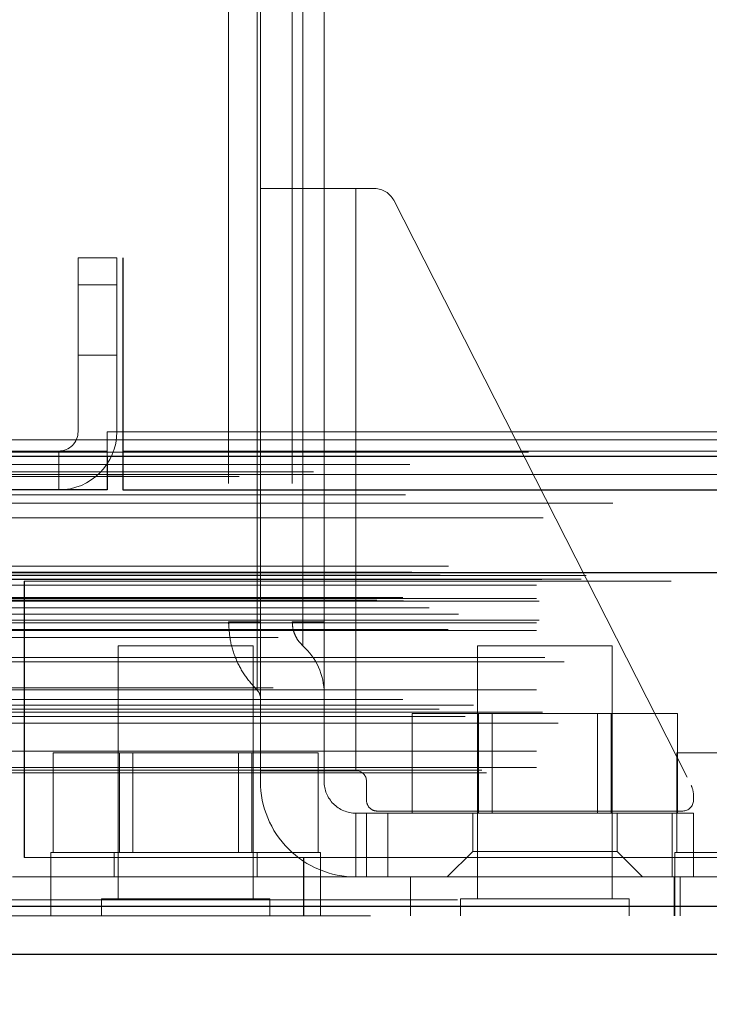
# Model space of a CAD drawing. Header units: inches. Extents: x 0.2 to 10.8, y 0.2 to 8.2.
# Tile 58 of 112: x 3.003 to 3.109, y 7.105 to 7.257. Entities that reach past the tile are written whole.
import ezdxf

# ---------------------------------------------------------------- set-up
doc = ezdxf.new("R2010")
doc.units = ezdxf.units.IN
doc.header["$MEASUREMENT"] = 0
doc.linetypes.add('HIDDEN', pattern=[0.07500000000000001, 0.05, -0.025])
doc.layers.add('DIMENSIONS', color=140, linetype='Continuous')
doc.styles.add('SLDTEXTSTYLE0', font='TXT', dxfattribs={"width": 0.7})
doc.dimstyles.new('SLDDIMSTYLE1', dxfattribs={"dimtxt": 0.0849609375, "dimasz": 0.13, "dimexe": 0, "dimexo": 0.0625, "dimgap": 0.021240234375, "dimtad": 0, "dimtih": 1, "dimtoh": 1, "dimlfac": 12, "dimrnd": 1e-09, "dimzin": 12, "dimdsep": 46, "dimtxsty": 'SLDTEXTSTYLE0', "dimsah": 1, "dimcen": 0.09, "dimadec": 0, "dimazin": 3, "dimtfac": 1, "dimtmove": 0, "dimatfit": 0, "dimfxl": 0, "dimfrac": 2, "dimtolj": 1, "dimtzin": 12, "dimarcsym": 0})

# ---------------------------------------------------------------- blocks, each defined once
blk = doc.blocks.new('_D_11')
at = {"layer": 'DIMENSIONS'}
for p, q in [((2.915341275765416, 7.162081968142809), (2.915341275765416, 6.838415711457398)), ((3.049950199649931, 7.089008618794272), (3.049950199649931, 6.838415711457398)), ((2.915341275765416, 6.963415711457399), (2.665341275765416, 6.963415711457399)), ((3.049950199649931, 6.963415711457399), (3.275631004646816, 6.9634157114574)), ((3.39076400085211, 6.963415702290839), (3.362233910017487, 6.963415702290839)), ((3.362233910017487, 6.963415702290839), (3.362233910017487, 6.828384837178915)), ((3.6432331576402, 6.963415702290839), (3.671763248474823, 6.963415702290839)), ((3.671763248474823, 6.963415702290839), (3.671763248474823, 6.828384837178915)), ((3.362233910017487, 6.828384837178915), (3.39076400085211, 6.828384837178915)), ((3.671763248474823, 6.828384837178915), (3.6432331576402, 6.828384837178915))]:
    blk.add_line(p, q, dxfattribs=at)
for points in [[(2.915341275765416, 6.963415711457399), (2.785341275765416, 6.983415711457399), (2.785341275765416, 6.9434157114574)], [(3.049950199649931, 6.963415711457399), (3.179950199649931, 6.9434157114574), (3.179950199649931, 6.983415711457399)]]:
    blk.add_solid(points, dxfattribs=at)
at = {"layer": 'DIMENSIONS', "char_height": 0.08333333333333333, "attachment_point": 1, "style": 'SLDTEXTSTYLE0'}
for s, insert in [('1.62', (3.390764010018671, 7.089858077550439)), ('41.0', (3.39076400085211, 6.93580714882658))]:
    blk.add_mtext(s, dxfattribs=dict(at, insert=insert))

msp = doc.modelspace()

# ---------------------------------------------------------------- linework, layer by layer
at = {"color": 7, "linetype": 'HIDDEN', "lineweight": 18}
for p, q in [((3.035190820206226, 7.28500599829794), (3.035190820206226, 7.163614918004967)), ((3.03961656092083, 7.163614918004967), (3.039616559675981, 7.285005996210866)), ((3.039616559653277, 7.285005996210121), (3.039616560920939, 7.163614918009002)), ((3.03961656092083, 7.163614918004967), (3.039616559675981, 7.285005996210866)), ((3.039616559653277, 7.285005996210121), (3.039616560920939, 7.163614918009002)), ((3.03961656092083, 7.163614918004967), (3.039616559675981, 7.285005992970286)), ((3.039616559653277, 7.285005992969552), (3.039616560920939, 7.163614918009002)), ((3.03961656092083, 7.163614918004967), (3.039616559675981, 7.285005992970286)), ((3.039616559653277, 7.285005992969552), (3.039616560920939, 7.163614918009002)), ((3.040107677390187, 7.285005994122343), (3.040107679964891, 7.163614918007)), ((3.040107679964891, 7.230544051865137), (3.040107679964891, 7.285005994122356)), ((3.045028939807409, 7.285006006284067), (3.045028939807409, 7.163614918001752)), ((3.046663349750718, 7.2850060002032), (3.04666335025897, 7.163614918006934)), ((3.046663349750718, 7.2850060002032), (3.04666335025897, 7.163614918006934)), ((3.046663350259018, 7.163614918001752), (3.046663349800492, 7.285005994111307)), ((3.046663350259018, 7.163614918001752), (3.046663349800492, 7.285005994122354)), ((3.046663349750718, 7.285005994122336), (3.04666335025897, 7.163614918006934)), ((3.046663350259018, 7.163614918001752), (3.046663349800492, 7.285005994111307)), ((3.046663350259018, 7.163614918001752), (3.046663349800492, 7.285005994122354)), ((3.046663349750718, 7.285005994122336), (3.04666335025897, 7.163614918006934)), ((3.049950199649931, 7.285005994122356), (3.049950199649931, 7.230544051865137)), ((3.040107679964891, 7.230544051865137), (3.040107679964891, 7.140649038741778)), ((3.040107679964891, 7.230544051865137), (3.054871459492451, 7.230544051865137)), ((3.049950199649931, 7.230544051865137), (3.049950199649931, 7.140649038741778)), ((3.054871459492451, 7.230544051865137), (3.054871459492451, 7.140649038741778)), ((3.054871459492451, 7.230544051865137), (3.057780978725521, 7.230544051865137)), ((3.054871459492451, 7.230544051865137), (3.054871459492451, 7.140649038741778)), ((3.054871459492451, 7.140649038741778), (3.054871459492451, 7.230544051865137)), ((3.054871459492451, 7.140649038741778), (3.054871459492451, 7.230544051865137)), ((3.054871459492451, 7.230544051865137), (3.054871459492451, 7.140649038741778)), ((3.054871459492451, 7.230544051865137), (3.054871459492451, 7.140649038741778)), ((3.054871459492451, 7.140649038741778), (3.054871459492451, 7.230544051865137)), ((3.054871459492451, 7.140649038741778), (3.054871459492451, 7.230544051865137)), ((3.060705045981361, 7.228751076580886), (3.106680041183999, 7.138397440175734)), ((3.01192460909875, 7.219839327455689), (3.01192460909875, 7.193005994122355)), ((3.01792460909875, 7.219839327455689), (3.01192460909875, 7.219839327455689)), ((3.01792460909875, 7.219839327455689), (3.01792460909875, 7.193005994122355)), ((4.811841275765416, 7.219839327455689), (3.018841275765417, 7.219839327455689)), ((3.018841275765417, 7.193005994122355), (3.018841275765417, 7.219839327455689)), ((3.018917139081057, 7.219839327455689), (3.018917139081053, 7.193005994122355)), ((3.01192460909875, 7.215672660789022), (3.01792460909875, 7.215672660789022)), ((3.01792460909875, 7.215672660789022), (3.01192460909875, 7.215672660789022)), ((3.01192460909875, 7.215672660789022), (3.01792460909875, 7.215672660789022)), ((3.01792460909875, 7.215672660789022), (3.01192460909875, 7.215672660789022)), ((3.01192460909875, 7.204839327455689), (3.01792460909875, 7.204839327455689)), ((3.016417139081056, 7.193005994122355), (3.018917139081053, 7.193005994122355)), ((3.016417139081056, 7.193005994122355), (3.016417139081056, 7.190005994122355)), ((3.018841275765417, 7.193005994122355), (4.811841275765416, 7.193005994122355)), ((3.018841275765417, 7.191738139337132), (3.018841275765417, 7.193005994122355)), ((3.018841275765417, 7.193005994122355), (4.811841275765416, 7.193005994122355)), ((3.018917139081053, 7.193005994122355), (4.811765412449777, 7.193005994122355)), ((3.018917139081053, 7.193005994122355), (3.018917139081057, 7.184005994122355)), ((3.018917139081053, 7.193005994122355), (4.811765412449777, 7.193005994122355)), ((3.018917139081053, 7.193005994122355), (4.811765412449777, 7.193005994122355)), ((3.018917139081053, 7.193005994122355), (4.811765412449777, 7.193005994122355)), ((2.94217460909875, 7.191738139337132), (3.018841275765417, 7.191738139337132)), ((3.018841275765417, 7.18920242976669), (3.018841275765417, 7.191738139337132)), ((3.018841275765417, 7.191738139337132), (4.811841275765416, 7.191738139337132)), ((3.016424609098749, 7.190005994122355), (2.943417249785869, 7.190005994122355)), ((3.00892460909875, 7.190005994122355), (3.00892460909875, 7.184005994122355)), ((3.016424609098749, 7.190005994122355), (3.016424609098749, 7.18920242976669)), ((3.018841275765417, 7.190005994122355), (4.811841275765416, 7.190005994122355)), ((4.848309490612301, 7.186816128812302), (2.982331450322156, 7.186816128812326)), ((2.948963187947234, 7.186387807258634), (3.016424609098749, 7.186387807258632)), ((4.836786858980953, 7.18609236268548), (2.99385149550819, 7.186092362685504)), ((3.018841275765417, 7.186387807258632), (4.811841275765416, 7.186387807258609)), ((2.99456129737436, 7.181965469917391), (4.836080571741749, 7.181965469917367)), ((4.869166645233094, 7.172244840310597), (2.961475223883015, 7.172244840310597)), ((4.863514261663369, 7.171305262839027), (2.96712760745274, 7.171305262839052)), ((2.966917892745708, 7.171278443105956), (4.8637239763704, 7.171278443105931)), ((2.967881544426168, 7.170826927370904), (4.862760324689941, 7.17082692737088)), ((2.967881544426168, 7.170826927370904), (4.862760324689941, 7.17082692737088)), ((2.983617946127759, 7.170155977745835), (4.84702392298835, 7.170155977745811)), ((2.983617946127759, 7.170155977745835), (4.84702392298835, 7.170155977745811)), ((2.989697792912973, 7.170226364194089), (4.840944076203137, 7.170226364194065)), ((2.989697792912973, 7.170226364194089), (4.840944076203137, 7.170226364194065)), ((2.990470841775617, 7.170773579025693), (4.840171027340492, 7.170773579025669)), ((2.990470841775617, 7.170773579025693), (4.840171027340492, 7.170773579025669)), ((3.003584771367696, 7.169911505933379), (4.827001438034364, 7.169911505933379)), ((3.003584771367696, 7.169911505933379), (3.003584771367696, 7.127244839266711)), ((3.003640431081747, 7.169911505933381), (3.003640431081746, 7.127244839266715)), ((2.98278461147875, 7.169312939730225), (4.847857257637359, 7.169312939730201)), ((2.98278461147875, 7.169312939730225), (4.847857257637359, 7.169312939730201)), ((2.958099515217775, 7.166977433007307), (4.872542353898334, 7.166977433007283)), ((2.958099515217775, 7.166977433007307), (4.872542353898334, 7.166977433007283)), ((2.962145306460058, 7.167402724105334), (4.868496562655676, 7.167402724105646)), ((2.962235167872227, 7.166893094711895), (4.868406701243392, 7.166893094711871)), ((2.98278461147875, 7.167239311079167), (4.847857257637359, 7.167239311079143)), ((2.98278461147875, 7.167239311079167), (4.847857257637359, 7.167239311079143)), ((2.983201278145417, 7.166822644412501), (4.847440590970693, 7.166822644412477)), ((4.866206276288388, 7.165788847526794), (2.964474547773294, 7.165788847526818)), ((2.963168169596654, 7.164839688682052), (4.867473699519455, 7.164839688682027)), ((2.97071529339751, 7.164808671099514), (4.859926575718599, 7.16480867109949)), ((2.983201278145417, 7.163905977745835), (4.847440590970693, 7.16390597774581)), ((2.969139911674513, 7.162439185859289), (4.861496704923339, 7.162439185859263)), ((2.98278461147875, 7.163489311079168), (4.847857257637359, 7.163489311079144)), ((2.98278461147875, 7.163489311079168), (4.847857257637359, 7.163489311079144)), ((2.98278461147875, 7.162316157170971), (4.847857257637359, 7.162316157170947)), ((3.040107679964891, 7.163614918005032), (3.039616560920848, 7.163614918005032)), ((3.040107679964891, 7.163614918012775), (3.039616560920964, 7.163614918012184)), ((3.040107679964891, 7.163614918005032), (3.039616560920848, 7.163614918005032)), ((3.040107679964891, 7.163614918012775), (3.039616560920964, 7.163614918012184)), ((3.040107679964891, 7.163614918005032), (3.039616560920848, 7.163614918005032)), ((3.040107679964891, 7.163614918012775), (3.039616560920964, 7.163614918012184)), ((3.040107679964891, 7.163614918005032), (3.039616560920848, 7.163614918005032)), ((3.040107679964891, 7.163614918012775), (3.039616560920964, 7.163614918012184)), ((3.049950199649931, 7.163614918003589), (3.046663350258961, 7.163614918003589)), ((3.049950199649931, 7.163614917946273), (3.046663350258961, 7.163614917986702)), ((3.049950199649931, 7.163614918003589), (3.046663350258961, 7.163614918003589)), ((3.049950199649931, 7.163614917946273), (3.046663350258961, 7.163614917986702)), ((3.049950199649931, 7.163614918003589), (3.046663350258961, 7.163614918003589)), ((3.049950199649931, 7.163614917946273), (3.046663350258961, 7.163614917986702)), ((3.049950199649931, 7.163614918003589), (3.046663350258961, 7.163614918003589)), ((3.049950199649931, 7.163614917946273), (3.046663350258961, 7.163614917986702)), ((4.842829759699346, 7.161205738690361), (2.987806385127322, 7.161205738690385)), ((3.038973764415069, 7.159911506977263), (3.018140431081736, 7.159911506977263)), ((3.018140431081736, 7.159911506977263), (3.018140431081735, 7.120849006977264)), ((3.038973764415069, 7.120849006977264), (3.038973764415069, 7.159911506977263)), ((3.094487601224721, 7.159911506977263), (3.073654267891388, 7.159911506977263)), ((3.073654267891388, 7.159911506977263), (3.073654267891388, 7.120849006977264)), ((3.094487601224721, 7.120849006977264), (3.094487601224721, 7.159911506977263)), ((2.984047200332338, 7.158145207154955), (4.846617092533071, 7.158145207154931)), ((2.987079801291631, 7.1574701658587), (4.843562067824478, 7.157470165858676)), ((2.987079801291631, 7.1574701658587), (4.843562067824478, 7.157470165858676)), ((2.98278461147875, 7.153145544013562), (4.847857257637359, 7.153145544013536)), ((4.842092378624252, 7.153463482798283), (2.988558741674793, 7.153463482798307)), ((4.862128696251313, 7.151623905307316), (2.968519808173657, 7.151623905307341)), ((2.967731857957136, 7.150165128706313), (4.862910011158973, 7.15016512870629)), ((2.973034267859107, 7.150749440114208), (4.857607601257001, 7.150749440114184)), ((2.971769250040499, 7.148996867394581), (4.858861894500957, 7.148996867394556)), ((2.982784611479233, 7.149700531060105), (4.847857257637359, 7.149700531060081)), ((2.983703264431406, 7.149693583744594), (4.846927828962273, 7.14969358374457)), ((3.063575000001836, 7.134087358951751), (3.063575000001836, 7.149504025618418)), ((3.073822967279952, 7.149504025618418), (3.063575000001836, 7.149504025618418)), ((3.073822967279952, 7.134087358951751), (3.073822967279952, 7.149504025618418)), ((3.094318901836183, 7.149504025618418), (3.073822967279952, 7.149504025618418)), ((3.075908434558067, 7.149504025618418), (3.075908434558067, 7.134087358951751)), ((3.092233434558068, 7.134087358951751), (3.092233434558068, 7.149504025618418)), ((3.094318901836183, 7.134087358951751), (3.094318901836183, 7.149504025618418)), ((3.104566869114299, 7.149504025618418), (3.094318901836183, 7.149504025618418)), ((3.104566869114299, 7.134087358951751), (3.104566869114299, 7.149504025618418)), ((2.986150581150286, 7.147973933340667), (4.844491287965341, 7.147973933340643)), ((2.98278461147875, 7.143665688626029), (4.847857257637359, 7.143665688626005)), ((3.008061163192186, 7.127994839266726), (3.008061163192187, 7.143411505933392)), ((3.018309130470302, 7.143411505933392), (3.008061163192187, 7.143411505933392)), ((3.018309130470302, 7.127994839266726), (3.018309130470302, 7.143411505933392)), ((3.038805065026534, 7.143411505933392), (3.018309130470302, 7.143411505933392)), ((3.020394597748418, 7.143411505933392), (3.020394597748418, 7.127994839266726)), ((3.036719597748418, 7.127994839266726), (3.036719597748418, 7.143411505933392)), ((3.038805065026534, 7.127994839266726), (3.038805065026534, 7.143411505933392)), ((3.04905303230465, 7.143411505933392), (3.038805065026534, 7.143411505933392)), ((3.04905303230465, 7.127994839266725), (3.04905303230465, 7.143411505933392)), ((3.10447782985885, 7.127994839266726), (3.10447782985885, 7.143411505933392)), ((3.114725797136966, 7.143411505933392), (3.10447782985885, 7.143411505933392)), ((2.98278461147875, 7.141133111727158), (4.847857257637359, 7.141133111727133)), ((2.98278461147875, 7.141133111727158), (4.847857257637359, 7.141133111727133)), ((2.974336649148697, 7.140732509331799), (4.856305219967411, 7.140732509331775)), ((2.975067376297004, 7.140299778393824), (4.855574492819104, 7.1402997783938)), ((3.040107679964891, 7.140649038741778), (3.054871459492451, 7.140649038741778)), ((3.040107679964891, 7.139008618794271), (3.040107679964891, 7.140649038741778)), ((3.049950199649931, 7.140649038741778), (3.049950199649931, 7.139008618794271)), ((3.056511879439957, 7.139008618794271), (3.056511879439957, 7.13605586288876)), ((3.107036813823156, 7.136909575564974), (3.107036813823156, 7.13605586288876)), ((3.054871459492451, 7.134087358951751), (3.054871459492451, 7.124244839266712)), ((3.054871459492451, 7.134087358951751), (3.056511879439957, 7.134087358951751)), ((3.054871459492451, 7.124244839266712), (3.054871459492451, 7.134087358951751)), ((3.054871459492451, 7.134087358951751), (3.054871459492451, 7.124244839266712)), ((3.054871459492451, 7.124244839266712), (3.054871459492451, 7.134087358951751)), ((3.056511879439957, 7.124244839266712), (3.056511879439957, 7.134087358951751)), ((3.056511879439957, 7.134087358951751), (3.05979271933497, 7.134087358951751)), ((3.105396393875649, 7.134415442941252), (3.058152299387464, 7.134415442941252)), ((3.05979271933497, 7.124244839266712), (3.05979271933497, 7.134087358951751)), ((3.103755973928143, 7.134087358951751), (3.05979271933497, 7.134087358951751)), ((3.05979271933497, 7.124244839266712), (3.05979271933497, 7.134087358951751)), ((3.05979271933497, 7.124244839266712), (3.05979271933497, 7.134087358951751)), ((3.05979271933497, 7.124244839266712), (3.05979271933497, 7.134087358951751)), ((3.072916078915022, 7.134087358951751), (3.072916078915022, 7.128181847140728)), ((3.095225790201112, 7.128181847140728), (3.095225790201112, 7.134087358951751)), ((3.103755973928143, 7.124244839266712), (3.103755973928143, 7.134087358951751)), ((3.103755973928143, 7.134087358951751), (3.107036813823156, 7.134087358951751)), ((3.103755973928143, 7.124244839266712), (3.103755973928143, 7.134087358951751)), ((3.103755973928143, 7.124244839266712), (3.103755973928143, 7.134087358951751)), ((3.103755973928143, 7.124244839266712), (3.103755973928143, 7.134087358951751)), ((3.107036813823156, 7.124244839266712), (3.107036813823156, 7.134087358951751)), ((3.003584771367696, 7.127244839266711), (3.046751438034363, 7.127244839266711)), ((3.049390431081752, 7.127994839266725), (3.007723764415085, 7.127994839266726)), ((3.007723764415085, 7.127994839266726), (3.007723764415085, 7.124244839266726)), ((3.017515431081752, 7.127994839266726), (3.017515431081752, 7.124244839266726)), ((3.039598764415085, 7.124244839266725), (3.039598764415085, 7.127994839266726)), ((3.046751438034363, 7.127244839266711), (3.046751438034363, 7.118244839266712)), ((3.046751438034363, 7.127244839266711), (4.783834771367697, 7.127244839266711)), ((3.046751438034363, 7.127244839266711), (4.783834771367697, 7.127244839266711)), ((3.046807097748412, 7.127244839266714), (3.046751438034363, 7.127244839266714)), ((3.046807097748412, 7.127244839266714), (3.046807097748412, 7.124244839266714)), ((4.783834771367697, 7.127244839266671), (3.046807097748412, 7.127244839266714)), ((4.783834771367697, 7.127244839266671), (3.046807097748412, 7.127244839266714)), ((3.049390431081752, 7.124244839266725), (3.049390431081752, 7.127994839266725)), ((3.072916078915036, 7.128181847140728), (3.06897907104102, 7.124244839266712)), ((3.072916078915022, 7.128181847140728), (3.095225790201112, 7.128181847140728)), ((3.099162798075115, 7.124244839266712), (3.095225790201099, 7.128181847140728)), ((3.145807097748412, 7.127994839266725), (3.104140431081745, 7.127994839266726)), ((3.104140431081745, 7.127994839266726), (3.104140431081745, 7.124244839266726)), ((3.001807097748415, 7.124244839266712), (3.046751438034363, 7.124244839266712)), ((3.007723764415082, 7.124244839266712), (3.007723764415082, 7.118244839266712)), ((3.046751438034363, 7.124244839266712), (4.783834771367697, 7.124244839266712)), ((3.046807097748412, 7.124244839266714), (3.046807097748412, 7.118244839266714)), ((3.049390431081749, 7.118244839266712), (3.049390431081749, 7.124244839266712)), ((3.063307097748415, 7.124244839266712), (3.063307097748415, 7.118244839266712)), ((3.104084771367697, 7.124244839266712), (3.104084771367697, 7.118244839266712)), ((3.104140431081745, 7.124244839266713), (3.104140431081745, 7.118244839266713)), ((3.104973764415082, 7.118244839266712), (3.104973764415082, 7.124244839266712)), ((4.860082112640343, 7.120723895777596), (2.970559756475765, 7.12072389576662)), ((2.970559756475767, 7.120723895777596), (4.860082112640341, 7.12072389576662)), ((2.970559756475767, 7.119682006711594), (4.860082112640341, 7.119682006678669)), ((3.041577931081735, 7.120849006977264), (3.015536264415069, 7.120849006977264)), ((3.015536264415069, 7.120849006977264), (3.015536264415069, 7.118244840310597)), ((3.041577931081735, 7.118244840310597), (3.041577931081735, 7.120849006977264)), ((3.097091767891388, 7.120849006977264), (3.071050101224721, 7.120849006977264)), ((3.071050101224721, 7.120849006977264), (3.071050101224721, 7.118244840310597)), ((3.097091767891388, 7.118244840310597), (3.097091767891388, 7.120849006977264)), ((4.857136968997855, 7.118244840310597), (2.973504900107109, 7.118244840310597))]:
    msp.add_line(p, q, dxfattribs=at)
at = {"color": 7, "linetype": 'Continuous', "lineweight": 25}
for p, q in [((2.94217460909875, 7.18920242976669), (3.018841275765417, 7.18920242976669)), ((3.016424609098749, 7.18920242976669), (3.016424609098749, 7.184005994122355)), ((3.018841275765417, 7.18920242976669), (4.811841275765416, 7.18920242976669)), ((3.018841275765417, 7.18920242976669), (3.018841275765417, 7.184005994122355)), ((3.016424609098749, 7.186387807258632), (3.018841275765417, 7.186387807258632)), ((3.016424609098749, 7.184005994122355), (2.943417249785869, 7.184005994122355)), ((3.018841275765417, 7.184005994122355), (4.811841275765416, 7.184005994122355)), ((4.869166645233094, 7.171202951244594), (2.961475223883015, 7.171202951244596)), ((4.860082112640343, 7.119682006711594), (2.970559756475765, 7.119682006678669)), ((4.857136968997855, 7.112244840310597), (2.973504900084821, 7.112244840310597))]:
    msp.add_line(p, q, dxfattribs=at)
at = {"color": 7, "linetype": 'HIDDEN', "lineweight": 18, "flags": 128}
for points in [[(4.881519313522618, 7.189823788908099), (3.930619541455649, 7.189824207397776), (2.94913502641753, 7.18982378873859)], [(4.863226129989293, 7.18793298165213), (3.930619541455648, 7.18793375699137), (2.967420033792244, 7.187932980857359)], [(4.836812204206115, 7.186092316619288), (3.930619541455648, 7.186091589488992), (2.993856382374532, 7.186092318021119)], [(2.962527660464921, 7.18323684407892), (3.837107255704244, 7.183240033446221), (4.868107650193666, 7.183236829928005)], [(2.962530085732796, 7.183236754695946), (3.955489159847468, 7.183236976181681), (4.868113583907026, 7.183236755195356)], [(2.975069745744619, 7.179696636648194), (3.90002896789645, 7.179696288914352), (4.85557921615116, 7.179696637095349)], [(2.983836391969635, 7.179678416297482), (3.90002896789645, 7.179678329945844), (4.846801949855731, 7.17967841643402)]]:
    msp.add_lwpolyline(points, dxfattribs=at)
at = {"color": 7, "linetype": 'HIDDEN', "lineweight": 18}
for centre, radius, start, end in [((3.057780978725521, 7.227263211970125), 0.003280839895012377, 26.96853591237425, 90), ((3.00892460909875, 7.193005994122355), 0.003000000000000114, 270.0000000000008, 0), ((3.00892460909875, 7.193005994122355), 0.009000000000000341, 270.0000000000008, 0), ((3.040107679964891, 7.152611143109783), 0.009842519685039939, 0, 48.23660226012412), ((3.038467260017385, 7.151900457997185), 0.001640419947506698, 0, 45.52372756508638), ((3.054871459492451, 7.139008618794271), 0.001640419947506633, 0, 90), ((3.054871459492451, 7.139008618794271), 0.01476377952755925, 180, 270.0000000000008), ((3.054871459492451, 7.139008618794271), 0.004921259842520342, 180, 270.0000000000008), ((3.103755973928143, 7.136909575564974), 0.003280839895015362, 0, 26.96853591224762), ((3.058152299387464, 7.13605586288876), 0.001640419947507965, 180, 270.0000000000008), ((3.105396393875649, 7.13605586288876), 0.001640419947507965, 270.0000000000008, 0)]:
    msp.add_arc(centre, radius, start, end, dxfattribs=at)
for points in [[(3.039616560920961, 7.163614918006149), (3.038220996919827, 7.163614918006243), (3.035975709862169, 7.163614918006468), (3.035187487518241, 7.163614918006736), (3.035190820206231, 7.16361491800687)], [(3.035190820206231, 7.16361491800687), (3.035187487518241, 7.163614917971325), (3.035975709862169, 7.163614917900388), (3.038220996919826, 7.163614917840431), (3.039616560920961, 7.163614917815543)], [(3.045028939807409, 7.16361491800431), (3.045028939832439, 7.16361491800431), (3.045638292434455, 7.16361491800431), (3.046663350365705, 7.16361491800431)], [(3.046663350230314, 7.163614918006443), (3.045638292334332, 7.163614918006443), (3.045028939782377, 7.163614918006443), (3.045028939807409, 7.163614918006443)], [(3.045028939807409, 7.16361491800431), (3.045028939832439, 7.16361491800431), (3.045638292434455, 7.16361491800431), (3.046663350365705, 7.16361491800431)], [(3.046663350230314, 7.163614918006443), (3.045638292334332, 7.163614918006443), (3.045028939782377, 7.163614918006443), (3.045028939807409, 7.163614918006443)], [(3.045028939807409, 7.16361491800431), (3.045028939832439, 7.16361491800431), (3.045638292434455, 7.16361491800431), (3.046663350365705, 7.16361491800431)], [(3.046663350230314, 7.163614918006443), (3.045638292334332, 7.163614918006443), (3.045028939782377, 7.163614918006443), (3.045028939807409, 7.163614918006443)], [(3.045028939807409, 7.16361491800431), (3.045028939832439, 7.16361491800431), (3.045638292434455, 7.16361491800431), (3.046663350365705, 7.16361491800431)], [(3.046663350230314, 7.163614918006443), (3.045638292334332, 7.163614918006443), (3.045028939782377, 7.163614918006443), (3.045028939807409, 7.163614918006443)]]:
    msp.add_open_spline(points, degree=3, dxfattribs=at)
for points, knots in [([(3.035263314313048, 7.163614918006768), (3.035252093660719, 7.163532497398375), (3.035230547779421, 7.163374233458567), (3.035207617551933, 7.163309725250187), (3.035193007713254, 7.163379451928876), (3.035191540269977, 7.163537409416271), (3.03519082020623, 7.16361491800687)], [0, 0, 0, 0, 0.2770954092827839, 0.532078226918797, 0.7703941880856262, 1, 1, 1, 1]), ([(3.035190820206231, 7.16361491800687), (3.035246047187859, 7.162635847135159), (3.03535646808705, 7.160678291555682), (3.036261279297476, 7.157864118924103), (3.037639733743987, 7.155249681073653), (3.038957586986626, 7.153797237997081), (3.039616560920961, 7.153070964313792)], [0, 0, 0, 0, 0.2500292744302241, 0.4999088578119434, 0.749936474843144, 1, 1, 1, 1]), ([(3.039616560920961, 7.163614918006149), (3.0389565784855, 7.163614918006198), (3.037636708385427, 7.163614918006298), (3.03627337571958, 7.163614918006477), (3.035472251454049, 7.163614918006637), (3.035369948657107, 7.163614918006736), (3.03533593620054, 7.16361491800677)], [0, 0, 0, 0, 0.2859748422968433, 0.5719086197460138, 0.8576731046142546, 1, 1, 1, 1]), ([(3.035335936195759, 7.163614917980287), (3.035369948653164, 7.163614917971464), (3.03547225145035, 7.163614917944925), (3.03627337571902, 7.163614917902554), (3.037636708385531, 7.163614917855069), (3.038956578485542, 7.16361491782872), (3.039616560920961, 7.163614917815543)], [0, 0, 0, 0, 0.1423268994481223, 0.428091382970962, 0.7140251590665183, 1, 1, 1, 1]), ([(3.039616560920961, 7.163614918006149), (3.0389565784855, 7.163614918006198), (3.037636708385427, 7.163614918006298), (3.03627337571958, 7.163614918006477), (3.035472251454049, 7.163614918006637), (3.035369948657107, 7.163614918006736), (3.03533593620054, 7.16361491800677)], [0, 0, 0, 0, 0.2859748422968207, 0.5719086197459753, 0.8576731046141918, 0.9999999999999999, 0.9999999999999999, 0.9999999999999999, 0.9999999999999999]), ([(3.035335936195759, 7.163614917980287), (3.035369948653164, 7.163614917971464), (3.03547225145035, 7.163614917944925), (3.03627337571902, 7.163614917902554), (3.03763670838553, 7.163614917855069), (3.038956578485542, 7.16361491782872), (3.039616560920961, 7.163614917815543)], [0, 0, 0, 0, 0.1423268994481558, 0.4280913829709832, 0.7140251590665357, 1, 1, 1, 1]), ([(3.039616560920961, 7.163614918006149), (3.0389565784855, 7.163614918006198), (3.037636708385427, 7.163614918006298), (3.036273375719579, 7.163614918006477), (3.035472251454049, 7.163614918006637), (3.035369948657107, 7.163614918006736), (3.03533593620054, 7.16361491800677)], [0, 0, 0, 0, 0.2859748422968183, 0.5719086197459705, 0.8576731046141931, 1, 1, 1, 1]), ([(3.035335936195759, 7.163614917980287), (3.035369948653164, 7.163614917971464), (3.03547225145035, 7.163614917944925), (3.03627337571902, 7.163614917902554), (3.037636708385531, 7.163614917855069), (3.038956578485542, 7.16361491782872), (3.039616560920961, 7.163614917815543)], [0, 0, 0, 0, 0.1423268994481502, 0.4280913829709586, 0.714025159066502, 1, 1, 1, 1]), ([(3.039616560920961, 7.163614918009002), (3.039616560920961, 7.160843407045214), (3.039616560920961, 7.156745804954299), (3.039616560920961, 7.153620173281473), (3.039616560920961, 7.152796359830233), (3.039616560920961, 7.153620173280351), (3.039616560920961, 7.156745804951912), (3.039616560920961, 7.160843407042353), (3.039616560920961, 7.163614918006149)], [3.14159265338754, 3.14159265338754, 3.14159265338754, 3.14159265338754, 3.92699081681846, 4.31968989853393, 4.71238898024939, 5.10508806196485, 5.49778714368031, 6.28318530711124, 6.28318530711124, 6.28318530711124, 6.28318530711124]), ([(3.039616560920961, 7.163614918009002), (3.039616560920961, 7.160843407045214), (3.039616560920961, 7.156745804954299), (3.039616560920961, 7.153620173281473), (3.039616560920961, 7.152796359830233), (3.039616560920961, 7.153620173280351), (3.039616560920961, 7.156745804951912), (3.039616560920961, 7.160843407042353), (3.039616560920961, 7.163614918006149)], [3.14159265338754, 3.14159265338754, 3.14159265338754, 3.14159265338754, 3.92699081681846, 4.31968989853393, 4.71238898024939, 5.10508806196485, 5.49778714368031, 6.28318530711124, 6.28318530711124, 6.28318530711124, 6.28318530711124]), ([(3.039616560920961, 7.163614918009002), (3.039616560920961, 7.160843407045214), (3.039616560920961, 7.156745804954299), (3.039616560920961, 7.153620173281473), (3.039616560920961, 7.152796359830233), (3.039616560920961, 7.153620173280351), (3.039616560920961, 7.156745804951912), (3.039616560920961, 7.160843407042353), (3.039616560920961, 7.163614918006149)], [3.14159265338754, 3.14159265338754, 3.14159265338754, 3.14159265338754, 3.92699081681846, 4.31968989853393, 4.71238898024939, 5.10508806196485, 5.49778714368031, 6.28318530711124, 6.28318530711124, 6.28318530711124, 6.28318530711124]), ([(3.039616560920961, 7.163614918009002), (3.039616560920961, 7.160843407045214), (3.039616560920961, 7.156745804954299), (3.039616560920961, 7.153620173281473), (3.039616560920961, 7.152796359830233), (3.039616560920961, 7.153620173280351), (3.039616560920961, 7.156745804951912), (3.039616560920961, 7.160843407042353), (3.039616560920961, 7.163614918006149)], [3.14159265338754, 3.14159265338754, 3.14159265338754, 3.14159265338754, 3.92699081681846, 4.31968989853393, 4.71238898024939, 5.10508806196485, 5.49778714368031, 6.28318530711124, 6.28318530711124, 6.28318530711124, 6.28318530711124]), ([(3.04502893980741, 7.16361491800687), (3.04505080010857, 7.163271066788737), (3.045094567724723, 7.162582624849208), (3.045433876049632, 7.161599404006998), (3.045937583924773, 7.160689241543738), (3.046421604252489, 7.16019803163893), (3.046663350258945, 7.159952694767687)], [0, 0, 0, 0, 0.2497858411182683, 0.5001088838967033, 0.7503272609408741, 1, 1, 1, 1]), ([(3.046663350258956, 7.163614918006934), (3.046663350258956, 7.163135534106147), (3.046663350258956, 7.162656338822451), (3.046663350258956, 7.161770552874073), (3.046663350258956, 7.161364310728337), (3.046663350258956, 7.160686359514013), (3.046663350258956, 7.160414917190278), (3.046663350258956, 7.160048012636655), (3.046663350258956, 7.159952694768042), (3.046663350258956, 7.159952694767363), (3.046663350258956, 7.160048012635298), (3.046663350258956, 7.160414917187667), (3.046663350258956, 7.160686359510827), (3.046663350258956, 7.161364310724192), (3.046663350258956, 7.161770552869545), (3.046663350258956, 7.162656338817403), (3.046663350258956, 7.163135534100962), (3.046663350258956, 7.163614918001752)], [0, 0, 0, 0, 0.125, 0.125, 0.25, 0.25, 0.375, 0.375, 0.5, 0.5, 0.625, 0.625, 0.75, 0.75, 0.875, 0.875, 1, 1, 1, 1]), ([(3.046663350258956, 7.163614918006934), (3.046663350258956, 7.163135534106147), (3.046663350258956, 7.162656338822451), (3.046663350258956, 7.161770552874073), (3.046663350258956, 7.161364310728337), (3.046663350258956, 7.160686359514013), (3.046663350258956, 7.160414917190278), (3.046663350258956, 7.160048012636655), (3.046663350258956, 7.159952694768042), (3.046663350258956, 7.159952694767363), (3.046663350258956, 7.160048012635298), (3.046663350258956, 7.160414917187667), (3.046663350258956, 7.160686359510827), (3.046663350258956, 7.161364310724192), (3.046663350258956, 7.161770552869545), (3.046663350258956, 7.162656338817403), (3.046663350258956, 7.163135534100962), (3.046663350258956, 7.163614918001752)], [0, 0, 0, 0, 0.125, 0.125, 0.25, 0.25, 0.375, 0.375, 0.5, 0.5, 0.625, 0.625, 0.75, 0.75, 0.875, 0.875, 1, 1, 1, 1]), ([(3.046663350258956, 7.163614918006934), (3.046663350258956, 7.163135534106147), (3.046663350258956, 7.162656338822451), (3.046663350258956, 7.161770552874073), (3.046663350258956, 7.161364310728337), (3.046663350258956, 7.160686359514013), (3.046663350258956, 7.160414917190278), (3.046663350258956, 7.160048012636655), (3.046663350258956, 7.159952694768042), (3.046663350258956, 7.159952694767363), (3.046663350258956, 7.160048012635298), (3.046663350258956, 7.160414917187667), (3.046663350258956, 7.160686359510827), (3.046663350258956, 7.161364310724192), (3.046663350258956, 7.161770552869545), (3.046663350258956, 7.162656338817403), (3.046663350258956, 7.163135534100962), (3.046663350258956, 7.163614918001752)], [0, 0, 0, 0, 0.125, 0.125, 0.25, 0.25, 0.375, 0.375, 0.5, 0.5, 0.625, 0.625, 0.75, 0.75, 0.875, 0.875, 1, 1, 1, 1]), ([(3.046663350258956, 7.163614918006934), (3.046663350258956, 7.163135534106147), (3.046663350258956, 7.162656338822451), (3.046663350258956, 7.161770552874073), (3.046663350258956, 7.161364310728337), (3.046663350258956, 7.160686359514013), (3.046663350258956, 7.160414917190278), (3.046663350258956, 7.160048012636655), (3.046663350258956, 7.159952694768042), (3.046663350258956, 7.159952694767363), (3.046663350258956, 7.160048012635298), (3.046663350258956, 7.160414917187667), (3.046663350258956, 7.160686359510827), (3.046663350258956, 7.161364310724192), (3.046663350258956, 7.161770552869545), (3.046663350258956, 7.162656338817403), (3.046663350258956, 7.163135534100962), (3.046663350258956, 7.163614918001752)], [0, 0, 0, 0, 0.125, 0.125, 0.25, 0.25, 0.375, 0.375, 0.5, 0.5, 0.625, 0.625, 0.75, 0.75, 0.875, 0.875, 1, 1, 1, 1])]:
    msp.add_open_spline(points, degree=3, knots=knots, dxfattribs=at)

# ---------------------------------------------------------------- dimensions: what is measured, and where the dimension line sits
at = {"layer": 'DIMENSIONS'}
dim = msp.add_linear_dim(base=(3.049950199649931, 6.9634157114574), p1=(2.915341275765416, 7.212081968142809), p2=(3.049950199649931, 7.139008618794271), dimstyle='SLDDIMSTYLE1', dxfattribs=at)
dim.commit()
dim.dimension.update_dxf_attribs({"geometry": '_D_11', "text_midpoint": (3.516998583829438, 6.9634157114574), "dimtype": 160})

doc.saveas('drawing.dxf')
